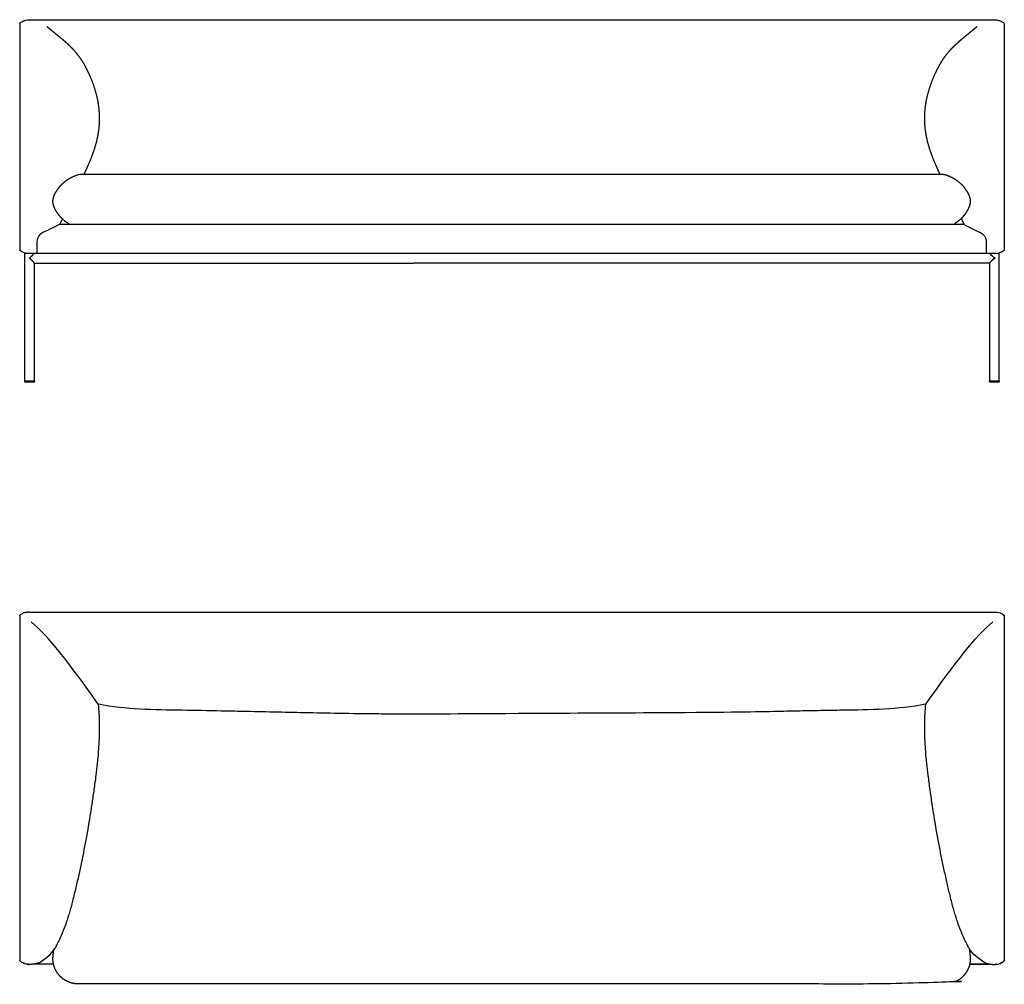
# Model space of a CAD drawing. Header units: millimetres. Extents: x -6649 to -2185, y -3361 to -1404.
# Tile 5 of 5: x -4183 to -2185, y -3361 to -1404. Entities that reach past the tile are written whole.
import ezdxf

# ---------------------------------------------------------------- set-up
doc = ezdxf.new("R2010")
doc.units = ezdxf.units.MM
doc.header["$MEASUREMENT"] = 0
doc.layers.add('Default', color=7, linetype='Continuous', true_color=0x000000)
doc.layers.add('Make2D$visible$lines', color=7, linetype='Continuous', true_color=0x000000)

msp = doc.modelspace()

# ---------------------------------------------------------------- linework, layer by layer
at = {"layer": 'Default'}
msp.add_lwpolyline([(-4153.3, -1897.5), (-4156.2, -1894.6)], dxfattribs=at)
for points, degree in [([(-4102.1, -1818.5), (-4123.2, -1831), (-4146.5, -1836.8), (-4149, -1855.5), (-4148.4, -1862.8), (-4148.4, -1877.5)], 3), ([(-4083, -1818.5), (-3185.2, -1818.5), (-2287.4, -1818.5)], 2), ([(-2268.3, -1818.5), (-2247.2, -1831), (-2223.9, -1836.8), (-2221.4, -1855.5), (-2222, -1862.8), (-2222, -1877.5)], 3), ([(-2215.6, -1897.5), (-2214.1, -1896), (-2212.7, -1894.6)], 2), ([(-4164.5, -2606), (-4171.8, -2606.4), (-4177, -2607.7)], 2), ([(-2204.3, -2606), (-2197.1, -2605.9), (-2191.9, -2607.7), (-2187.9, -2609.9), (-2185.4, -2613.6)], 3), ([(-4024.2, -2792.5), (-4082.9, -2709.5), (-4126.2, -2653.7), (-4159.9, -2625.7)], 3), ([(-2344.6, -2792.5), (-2285.9, -2709.5), (-2242.7, -2653.7), (-2208.9, -2625.7)], 3), ([(-4144, -3317.2), (-4130.1, -3309.3), (-4119.5, -3299.4), (-4112.1, -3288.1)], 3), ([(-2224.9, -3317.2), (-2238.7, -3309.3), (-2249.3, -3299.4), (-2256.8, -3288.1)], 3)]:
    msp.add_open_spline(points, degree=degree, dxfattribs=at)
at = {"layer": 'Make2D$visible$lines'}
for points, knots in [([(-4183.5, -1412.3), (-4183.4, -1411.1), (-4182.5, -1410.2), (-4181.7, -1409.4), (-4180.4, -1408.3), (-4178.5, -1407.4), (-4177, -1406.7)], [0, 0, 0, 0, 3.598729, 3.598729, 3.598729, 9.08522, 9.08522, 9.08522, 9.08522]), ([(-4177, -1406.7), (-4176.5, -1406.5), (-4175.5, -1406.1), (-4173.5, -1405.5), (-4169.9, -1404.5), (-4166.7, -1404), (-4164.5, -1403.9)], [0, 0, 0, 0, 1.584273, 3.168276, 6.323475, 12.81458, 12.81458, 12.81458, 12.81458]), ([(-2204.3, -1403.9), (-2203.8, -1403.9), (-2202.7, -1404), (-2200.5, -1404.3), (-2196.9, -1405), (-2193.8, -1405.9), (-2191.9, -1406.7)], [0, 0, 0, 0, 1.598411, 3.33431, 6.46723, 12.790704, 12.790704, 12.790704, 12.790704]), ([(-2191.9, -1406.7), (-2190.3, -1407.4), (-2188.5, -1408.3), (-2187.2, -1409.4), (-2186.3, -1410.2), (-2185.5, -1411.1), (-2185.4, -1412.3)], [0, 0, 0, 0, 5.486491, 5.486491, 5.486491, 9.08522, 9.08522, 9.08522, 9.08522]), ([(-4096.9, -1807.9), (-4098.4, -1811.1), (-4100, -1814.4), (-4101.8, -1817.9), (-4102, -1818.2), (-4102.1, -1818.5)], [504.051159, 504.051159, 504.051159, 504.051159, 517.332878, 517.332878, 518.42248, 518.42248, 518.42248, 518.42248]), ([(-2266.7, -1818.5), (-2266.9, -1818.2), (-2267, -1817.9), (-2269, -1814), (-2270.8, -1810.4), (-2272.5, -1806.8)], [40.47108, 40.47108, 40.47108, 40.47108, 41.560683, 41.560683, 56.317695, 56.317695, 56.317695, 56.317695]), ([(-4183.5, -1866.5), (-4183.5, -1866.9), (-4183.5, -1867.8), (-4183.5, -1869.1), (-4183.5, -1869.9), (-4183.5, -1870.1), (-4183.5, -1870.1)], [0, 0, 0, 0, 3.643312, 7.628731, 11.66958, 15.433165, 15.433165, 15.433165, 15.433165]), ([(-4177, -1875.7), (-4178.5, -1875), (-4180.4, -1874.1), (-4181.7, -1873), (-4182.3, -1872.1), (-4182.9, -1871.1), (-4183.5, -1870.1)], [0, 0, 0, 0, 5.486491, 5.486491, 5.486491, 6.486491, 6.486491, 6.486491, 6.486491]), ([(-4167.3, -1878.3), (-4167.7, -1878.3), (-4168.5, -1878.1), (-4170.2, -1877.8), (-4173.1, -1877.1), (-4175.4, -1876.3), (-4177, -1875.7)], [0, 0, 0, 0, 1.255517, 2.541432, 5.146737, 10.073497, 10.073497, 10.073497, 10.073497]), ([(-2191.9, -1875.7), (-2192.3, -1875.9), (-2193, -1876.2), (-2194.6, -1876.7), (-2197.4, -1877.6), (-2199.9, -1878.1), (-2201.6, -1878.3)], [0, 0, 0, 0, 1.151692, 2.467632, 4.92676, 10.073497, 10.073497, 10.073497, 10.073497]), ([(-2185.4, -1870.1), (-2186, -1871.1), (-2186.6, -1872.1), (-2187.2, -1873), (-2188.5, -1874.1), (-2190.3, -1875), (-2191.9, -1875.7)], [0, 0, 0, 0, 1, 1, 1, 6.486491, 6.486491, 6.486491, 6.486491]), ([(-2185.4, -1866.5), (-2185.4, -1866.9), (-2185.4, -1867.8), (-2185.4, -1869.1), (-2185.4, -1869.9), (-2185.4, -1870.1), (-2185.4, -1870.1)], [0, 0, 0, 0, 3.643312, 7.628731, 11.66958, 15.433165, 15.433165, 15.433165, 15.433165]), ([(-2205.6, -1887.5), (-2208, -1885.1), (-2210.6, -1882.5), (-2213.4, -1879.7), (-2214, -1879.1), (-2214.5, -1878.6)], [0, 0, 0, 0, 10.645729, 10.645729, 14.433729, 14.433729, 14.433729, 14.433729]), ([(-4182.8, -2611.8), (-4182.5, -2611.3), (-4182.1, -2610.9), (-4181.7, -2610.5), (-4180.4, -2609.4), (-4178.6, -2608.4), (-4177, -2607.7)], [1.990461, 1.990461, 1.990461, 1.990461, 3.659411, 3.659411, 3.659411, 9.211781, 9.211781, 9.211781, 9.211781]), ([(-4024.2, -2792.5), (-4023.6, -2798.8), (-4022.6, -2811.3), (-4021.7, -2836.5), (-4022.2, -2862.6), (-4024, -2890), (-4026.2, -2913.1), (-4029.1, -2938.5), (-4031.5, -2956.3), (-4032.8, -2965.7), (-4034.1, -2974.6), (-4036.6, -2992.3), (-4042.3, -3028.7), (-4053.1, -3090.7), (-4064.3, -3143.5), (-4072.6, -3177.6), (-4073.8, -3182.4), (-4076, -3191.2), (-4079.3, -3203.9), (-4082.4, -3215.1), (-4085.7, -3225.8), (-4089, -3235.8), (-4092.6, -3245.6), (-4095.7, -3253.4), (-4098.2, -3259.4), (-4099.5, -3262.4), (-4100.2, -3263.9), (-4102, -3268.1), (-4103.8, -3271.8), (-4107.3, -3278.9), (-4108.8, -3281.8), (-4110.7, -3285.6), (-4111.3, -3286.7), (-4111.9, -3287.7)], [0, 0, 0, 0, 18.997413, 37.626082, 75.752325, 97.081335, 120.232156, 145.252126, 173.875187, 173.875187, 173.875187, 200.793755, 227.675029, 284.25715, 389.512275, 389.512275, 389.512275, 404.43314, 416.819732, 428.820701, 439.414078, 450.191864, 460.573992, 470.580067, 475.301066, 480.283937, 480.283937, 480.283937, 496.083659, 496.083659, 513.948518, 513.948518, 522.704636, 522.704636, 522.704636, 522.704636]), ([(-2344.6, -2792.5), (-2344.9, -2792.5), (-2345.1, -2792.6), (-2373, -2798.2), (-2401.2, -2801), (-2457.8, -2804.3), (-2486.4, -2804.6), (-2514.8, -2805), (-2527.5, -2805.2), (-2554, -2805.7), (-2595.1, -2806.4), (-2665.3, -2807.9), (-2744.9, -2809.8), (-3260.3, -2812), (-3334, -2812.9), (-3384.4, -2812.9), (-3396.1, -2812.9), (-3419.3, -2812.8), (-3469.7, -2812.4), (-3531.8, -2811.6), (-3624, -2809.8), (-3703.5, -2807.9), (-3786.4, -2806.2), (-3827.5, -2805.4), (-3854, -2805), (-3882.5, -2804.6), (-3911.1, -2804.3), (-3967.6, -2801), (-3995.9, -2798.2), (-4023.8, -2792.6), (-4024, -2792.5), (-4024.2, -2792.5)], [176.634982, 176.634982, 176.634982, 176.634982, 177.271511, 177.271511, 262.077575, 262.077575, 347.557432, 347.557432, 347.557432, 385.53409, 427.173826, 470.789988, 596.175864, 665.975735, 817.206949, 817.206949, 817.206949, 852.109585, 887.009208, 968.437854, 1038.237598, 1163.623188, 1207.239368, 1286.855661, 1286.855661, 1286.855661, 1372.332945, 1372.332945, 1457.136471, 1457.136471, 1457.787911, 1457.787911, 1457.787911, 1457.787911]), ([(-2257, -3287.7), (-2257.5, -3286.7), (-2258.1, -3285.6), (-2260.1, -3281.8), (-2261.6, -3278.9), (-2265.1, -3271.8), (-2266.8, -3268.1), (-2268.7, -3263.9), (-2269.4, -3262.4), (-2270.6, -3259.4), (-2273.2, -3253.4), (-2276.3, -3245.6), (-2279.8, -3235.8), (-2283.1, -3225.8), (-2286.4, -3215.1), (-2289.6, -3203.9), (-2292.9, -3191.2), (-2295.1, -3182.4), (-2296.2, -3177.6), (-2298.2, -3169.4), (-2302.2, -3152.4), (-2309.8, -3118.2), (-2318.7, -3073.5), (-2328.1, -3019.9), (-2333.5, -2983.5), (-2336, -2965.7), (-2337.3, -2956.3), (-2339.7, -2938.5), (-2342.7, -2913.1), (-2344.8, -2890), (-2346.6, -2862.6), (-2347.2, -2836.5), (-2346.3, -2811.3), (-2345.3, -2798.8), (-2344.6, -2792.5)], [23.646041, 23.646041, 23.646041, 23.646041, 32.40216, 32.40216, 50.267019, 50.267019, 66.066741, 66.066741, 66.066741, 71.049611, 75.77061, 85.776685, 96.158814, 106.9366, 117.529976, 129.530945, 141.917598, 156.838403, 156.838403, 156.838403, 182.047459, 209.043071, 262.093528, 318.675649, 372.475491, 372.475491, 372.475491, 401.098551, 426.118522, 449.269343, 470.598353, 508.724596, 527.353265, 546.350314, 546.350314, 546.350314, 546.350314]), ([(-4183.5, -3272.1), (-4183.5, -3277.3), (-4183.5, -3287.9), (-4183.5, -3301.3), (-4183.5, -3309.9), (-4183.5, -3311.9), (-4183.5, -3311.9)], [0, 0, 0, 0, 17.710177, 36.520974, 55.089601, 72.252694, 72.252694, 72.252694, 72.252694]), ([(-2185.4, -3272.1), (-2185.4, -3277.3), (-2185.4, -3287.9), (-2185.4, -3301.3), (-2185.4, -3309.9), (-2185.4, -3311.9), (-2185.4, -3311.9)], [0, 0, 0, 0, 17.710177, 36.520974, 55.089601, 72.252694, 72.252694, 72.252694, 72.252694]), ([(-2185.4, -3272.1), (-2185.4, -3277.3), (-2185.4, -3287.9), (-2185.4, -3301.3), (-2185.4, -3309.9), (-2185.4, -3311.9), (-2185.4, -3311.9)], [0, 0, 0, 0, 17.710177, 36.520974, 55.089601, 72.252694, 72.252694, 72.252694, 72.252694]), ([(-4177, -3317.7), (-4177.5, -3317.5), (-4178.4, -3317.1), (-4179.7, -3316.4), (-4180.7, -3315.7), (-4181.7, -3315), (-4182.4, -3314.2), (-4183, -3313.5), (-4183.3, -3312.7), (-4183.5, -3312.2), (-4183.5, -3311.9)], [0, 0, 0, 0, 1.659677, 3.111028, 4.300429, 5.504094, 6.564409, 7.46977, 8.33363, 9.139639, 9.139639, 9.139639, 9.139639]), ([(-2191.9, -3317.7), (-2191.4, -3317.5), (-2190.4, -3317.1), (-2189.2, -3316.4), (-2188.1, -3315.7), (-2187.2, -3315), (-2186.5, -3314.2), (-2185.9, -3313.5), (-2185.5, -3312.7), (-2185.4, -3312.2), (-2185.4, -3311.9)], [0, 0, 0, 0, 1.659677, 3.111028, 4.300429, 5.504094, 6.564409, 7.46977, 8.33363, 9.139639, 9.139639, 9.139639, 9.139639]), ([(-2185.4, -3311.9), (-2185.4, -3312.1), (-2185.5, -3312.7), (-2185.9, -3313.5), (-2186.5, -3314.2), (-2187.2, -3315), (-2188.1, -3315.7), (-2189.2, -3316.4), (-2190.4, -3317.1), (-2191.4, -3317.5), (-2191.9, -3317.7)], [0, 0, 0, 0, 0.808085, 1.672502, 2.578448, 3.639448, 4.843889, 6.034058, 7.486346, 9.147095, 9.147095, 9.147095, 9.147095]), ([(-4158.3, -3320.4), (-4159.2, -3320.5), (-4160.8, -3320.6), (-4164, -3320.7), (-4168, -3320.4), (-4172.6, -3319.4), (-4175.5, -3318.4), (-4177, -3317.7)], [1, 1, 1, 1, 3.55311, 5.901248, 10.652134, 15.368188, 20.019298, 20.019298, 20.019298, 20.019298]), ([(-2210.5, -3320.4), (-2209.7, -3320.5), (-2208, -3320.6), (-2204.8, -3320.7), (-2200.9, -3320.4), (-2196.3, -3319.4), (-2193.3, -3318.4), (-2191.9, -3317.7)], [1, 1, 1, 1, 3.55311, 5.901248, 10.652134, 15.368188, 20.019298, 20.019298, 20.019298, 20.019298])]:
    msp.add_open_spline(points, degree=3, knots=knots, dxfattribs=at)
for points, degree in [([(-4183.5, -1412.3), (-4183.5, -1412.3), (-4183.5, -1412.3), (-4183.5, -1412.3)], 3), ([(-4183.5, -1412.3), (-4183.5, -1442), (-4183.5, -1471.7)], 2), ([(-4183.5, -1412.3), (-4183.5, -1412.3), (-4183.5, -1412.3)], 2), ([(-4164.5, -1403.8), (-3184.4, -1403.8), (-2204.3, -1403.8)], 2), ([(-4164.5, -1404.3), (-4164.5, -1404.1), (-4164.5, -1403.8)], 2), ([(-4164.5, -1405.5), (-4164.5, -1404.9), (-4164.5, -1404.3)], 2), ([(-2204.3, -1404.3), (-2204.3, -1404.9), (-2204.3, -1405.5)], 2), ([(-2185.4, -1412.3), (-2185.4, -1412.3), (-2185.4, -1412.3), (-2185.4, -1412.3)], 3), ([(-2185.4, -1412.3), (-2185.4, -1442), (-2185.4, -1471.7)], 2), ([(-2185.4, -1412.3), (-2185.4, -1412.3), (-2185.4, -1412.3)], 2), ([(-4183.5, -1471.7), (-4183.5, -1491.9), (-4183.5, -1512)], 2), ([(-2185.4, -1471.7), (-2185.4, -1491.9), (-2185.4, -1512)], 2), ([(-4183.5, -1512), (-4183.5, -1689.3), (-4183.5, -1866.5)], 2), ([(-2185.4, -1512), (-2185.4, -1689.3), (-2185.4, -1866.5)], 2), ([(-4041.6, -1717.3), (-3175.2, -1717.3), (-2308.9, -1717.3)], 2), ([(-4102.1, -1818.5), (-4092.6, -1818.5), (-4083, -1818.5)], 2), ([(-2287.4, -1818.5), (-2277.1, -1818.5), (-2266.7, -1818.5)], 2), ([(-4181.7, -1873), (-4182.8, -1872.1), (-4183.4, -1871.1), (-4183.5, -1870.1)], 3), ([(-4173.3, -2136.9), (-4173.3, -2007.2), (-4173.3, -1877.5)], 2), ([(-4173.3, -1877.5), (-4172.4, -1877.5), (-4171.5, -1877.5)], 2), ([(-4171.5, -1877.5), (-3193.5, -1877.5), (-2215.6, -1877.5)], 2), ([(-4153.3, -1877.5), (-3175.3, -1877.5), (-2197.4, -1877.5)], 2), ([(-2197.4, -1877.5), (-2196.5, -1877.5), (-2195.6, -1877.5)], 2), ([(-2195.6, -2136.9), (-2195.6, -2007.2), (-2195.6, -1877.5)], 2), ([(-2185.4, -1870.2), (-2185.5, -1871.2), (-2186.1, -1872.1), (-2187.2, -1873)], 3), ([(-2185.4, -1870.1), (-2185.4, -1870.2), (-2185.4, -1870.2)], 2), ([(-4163.3, -1887.5), (-4163.6, -1887.2), (-4163.9, -1886.8)], 2), ([(-4163.9, -1888.2), (-4163.9, -1887.5), (-4163.9, -1886.8)], 2), ([(-4163.9, -1888.2), (-4163.6, -1887.8), (-4163.3, -1887.5)], 2), ([(-4153.3, -1897.5), (-3768.8, -1897.5), (-3384.4, -1897.5)], 2), ([(-4153.3, -2136.9), (-4153.3, -2017.2), (-4153.3, -1897.5)], 2), ([(-2215.6, -1897.5), (-2800, -1897.5), (-3384.4, -1897.5)], 2), ([(-2215.6, -1897.5), (-2215.6, -2017.2), (-2215.6, -2136.9)], 2), ([(-2204.9, -1886.8), (-2205.3, -1887.2), (-2205.6, -1887.5)], 2), ([(-2205.6, -1887.5), (-2205.3, -1887.8), (-2204.9, -1888.2)], 2), ([(-2204.9, -1886.8), (-2204.9, -1887.5), (-2204.9, -1888.2)], 2), ([(-4173.3, -2137), (-4173.3, -2137), (-4173.3, -2137), (-4173.3, -2136.9)], 3), ([(-4173.3, -2137.5), (-4173.3, -2137.2), (-4173.3, -2137)], 2), ([(-4173.3, -2138), (-4173.3, -2137.7), (-4173.3, -2137.5)], 2), ([(-4153.3, -2137.5), (-4163.3, -2137.5), (-4173.3, -2137.5)], 2), ([(-4153.3, -2137), (-4153.3, -2137.2), (-4153.3, -2137.5)], 2), ([(-4153.3, -2137), (-4153.3, -2137.5), (-4153.3, -2138)], 2), ([(-4153.3, -2137.5), (-4153.3, -2137.2), (-4153.3, -2137)], 2), ([(-4153.3, -2137.5), (-4153.3, -2137.7), (-4153.3, -2138)], 2), ([(-2215.6, -2136.9), (-2215.6, -2137.2), (-2215.6, -2137.5)], 2), ([(-2215.6, -2138), (-2215.6, -2137.5), (-2215.6, -2137)], 2), ([(-2215.6, -2137.5), (-2215.6, -2137.7), (-2215.6, -2138)], 2), ([(-2195.6, -2137.5), (-2205.6, -2137.5), (-2215.6, -2137.5)], 2), ([(-2195.6, -2136.9), (-2195.6, -2137), (-2195.6, -2137), (-2195.6, -2137)], 3), ([(-2195.6, -2137.5), (-2195.6, -2137.2), (-2195.6, -2137)], 2), ([(-2195.6, -2137.5), (-2195.6, -2137.7), (-2195.6, -2138)], 2), ([(-4172.2, -2139), (-4172.3, -2139), (-4172.3, -2139), (-4172.3, -2139)], 3), ([(-4172.2, -2139), (-4172.2, -2139), (-4172.2, -2139)], 2), ([(-4172.2, -2139), (-4172.2, -2139), (-4172.2, -2139)], 2), ([(-4172.2, -2139), (-4172.2, -2139), (-4172.2, -2139)], 2), ([(-4172.2, -2139), (-4172.2, -2139), (-4172.2, -2139)], 2), ([(-4172.1, -2139), (-4172.1, -2139), (-4172.2, -2139)], 2), ([(-4172.2, -2139), (-4172.2, -2139), (-4172.2, -2139)], 2), ([(-4172.2, -2139), (-4172.2, -2139), (-4172.2, -2139)], 2), ([(-4172.2, -2139), (-4172.2, -2139), (-4172.2, -2139)], 2), ([(-4172.2, -2139), (-4172.2, -2139), (-4172.2, -2139)], 2), ([(-4172.1, -2139), (-4172.1, -2139), (-4172.1, -2139)], 2), ([(-4172, -2139), (-4172.1, -2139), (-4172.1, -2139)], 2), ([(-4172.1, -2139), (-4172.1, -2139), (-4172.1, -2139)], 2), ([(-4172.1, -2139), (-4172.1, -2139), (-4172.1, -2139)], 2), ([(-4172, -2139), (-4172, -2139), (-4172, -2139)], 2), ([(-4171.9, -2139), (-4172, -2139), (-4172, -2139)], 2), ([(-4172, -2139), (-4172, -2139), (-4172, -2139)], 2), ([(-4172, -2139), (-4172, -2139), (-4172, -2139)], 2), ([(-4171.9, -2139), (-4171.9, -2139), (-4171.9, -2139)], 2), ([(-4171.8, -2139), (-4171.8, -2139), (-4171.9, -2139)], 2), ([(-4171.9, -2139), (-4171.9, -2139), (-4171.9, -2139)], 2), ([(-4171.9, -2139), (-4171.9, -2139), (-4171.9, -2139)], 2), ([(-4171.7, -2139), (-4171.8, -2139), (-4171.8, -2139)], 2), ([(-4171.8, -2139), (-4171.8, -2139), (-4171.8, -2139)], 2), ([(-4171.7, -2139), (-4171.7, -2139), (-4171.7, -2139)], 2), ([(-4171.7, -2139), (-4171.7, -2139), (-4171.7, -2139)], 2), ([(-4171.6, -2139), (-4171.6, -2139), (-4171.7, -2139)], 2), ([(-4171.6, -2139), (-4171.6, -2139), (-4171.6, -2139)], 2), ([(-4171.5, -2139), (-4171.5, -2139), (-4171.6, -2139)], 2), ([(-4171.6, -2139), (-4171.6, -2139), (-4171.6, -2139)], 2), ([(-4171.4, -2139), (-4171.4, -2139), (-4171.5, -2139)], 2), ([(-4171.5, -2139), (-4171.5, -2139), (-4171.5, -2139)], 2), ([(-4171.3, -2139), (-4171.3, -2139), (-4171.4, -2139)], 2), ([(-4171.4, -2139), (-4171.4, -2139), (-4171.4, -2139)], 2), ([(-4171.2, -2139), (-4171.2, -2139), (-4171.3, -2139)], 2), ([(-4171.3, -2139), (-4171.3, -2139), (-4171.3, -2139)], 2), ([(-4171.1, -2139), (-4171.1, -2139), (-4171.2, -2139)], 2), ([(-4171.2, -2139), (-4171.2, -2139), (-4171.2, -2139)], 2), ([(-4171, -2139), (-4171, -2139), (-4171.1, -2139)], 2), ([(-4171.1, -2139), (-4171.1, -2139), (-4171.1, -2139)], 2), ([(-4170.9, -2139), (-4170.9, -2139), (-4171, -2139)], 2), ([(-4171, -2139), (-4171, -2139), (-4171, -2139)], 2), ([(-4170.7, -2139), (-4170.8, -2139), (-4170.9, -2139)], 2), ([(-4170.9, -2139), (-4170.9, -2139), (-4170.9, -2139)], 2), ([(-4170.6, -2139), (-4170.7, -2139), (-4170.7, -2139)], 2), ([(-4170.7, -2139), (-4170.7, -2139), (-4170.7, -2139)], 2), ([(-4170.5, -2139), (-4170.5, -2139), (-4170.6, -2139)], 2), ([(-4170.6, -2139), (-4170.6, -2139), (-4170.6, -2139)], 2), ([(-4170.4, -2139), (-4170.4, -2139), (-4170.5, -2139)], 2), ([(-4170.5, -2139), (-4170.5, -2139), (-4170.5, -2139)], 2), ([(-4170.3, -2139), (-4170.4, -2139), (-4170.4, -2139)], 2), ([(-4170.2, -2139), (-4170.3, -2139), (-4170.3, -2139)], 2), ([(-4170.1, -2139), (-4170.1, -2139), (-4170.2, -2139)], 2), ([(-4170.2, -2139), (-4170.2, -2139), (-4170.2, -2139)], 2), ([(-4169.9, -2139), (-4170, -2139), (-4170.1, -2139)], 2), ([(-4170.1, -2139), (-4170.1, -2139), (-4170.1, -2139)], 2), ([(-4169.6, -2139), (-4169.8, -2139), (-4169.9, -2139)], 2), ([(-4169.9, -2139), (-4169.9, -2139), (-4169.9, -2139)], 2), ([(-4154.3, -2139), (-4161.9, -2139), (-4169.6, -2139)], 2), ([(-2199.1, -2139), (-2206.9, -2139), (-2214.6, -2139)], 2), ([(-2199.1, -2139), (-2199, -2139), (-2198.9, -2139)], 2), ([(-2198.1, -2139), (-2198.5, -2139), (-2198.9, -2139)], 2), ([(-2198.1, -2139), (-2198.1, -2139), (-2198.1, -2139)], 2), ([(-2198, -2139), (-2198.1, -2139), (-2198.1, -2139)], 2), ([(-2198, -2139), (-2198, -2139), (-2198, -2139)], 2), ([(-2197.9, -2139), (-2197.9, -2139), (-2198, -2139)], 2), ([(-2197.9, -2139), (-2197.9, -2139), (-2197.9, -2139)], 2), ([(-2197.8, -2139), (-2197.8, -2139), (-2197.9, -2139)], 2), ([(-2197.8, -2139), (-2197.8, -2139), (-2197.8, -2139)], 2), ([(-2197.7, -2139), (-2197.7, -2139), (-2197.8, -2139)], 2), ([(-2197.7, -2139), (-2197.7, -2139), (-2197.7, -2139)], 2), ([(-2197.6, -2139), (-2197.6, -2139), (-2197.7, -2139)], 2), ([(-2197.6, -2139), (-2197.6, -2139), (-2197.6, -2139)], 2), ([(-2197.5, -2139), (-2197.5, -2139), (-2197.6, -2139)], 2), ([(-2197.5, -2139), (-2197.5, -2139), (-2197.5, -2139)], 2), ([(-2197.4, -2139), (-2197.4, -2139), (-2197.5, -2139)], 2), ([(-2197.4, -2139), (-2197.4, -2139), (-2197.4, -2139)], 2), ([(-2197.3, -2139), (-2197.3, -2139), (-2197.4, -2139)], 2), ([(-2197.3, -2139), (-2197.3, -2139), (-2197.3, -2139)], 2), ([(-2197.2, -2139), (-2197.2, -2139), (-2197.3, -2139)], 2), ([(-2197.2, -2139), (-2197.2, -2139), (-2197.2, -2139)], 2), ([(-2197.1, -2139), (-2197.2, -2139), (-2197.2, -2139)], 2), ([(-2197.1, -2139), (-2197.1, -2139), (-2197, -2139)], 2), ([(-2197.1, -2139), (-2197.1, -2139), (-2197.1, -2139)], 2), ([(-2197.1, -2139), (-2197.1, -2139), (-2197.1, -2139)], 2), ([(-2197, -2139), (-2197, -2139), (-2197, -2139)], 2), ([(-2197, -2139), (-2197, -2139), (-2197, -2139)], 2), ([(-2196.9, -2139), (-2197, -2139), (-2197, -2139)], 2), ([(-2196.9, -2139), (-2196.9, -2139), (-2196.9, -2139)], 2), ([(-2196.9, -2139), (-2196.9, -2139), (-2196.9, -2139)], 2), ([(-2196.9, -2139), (-2196.9, -2139), (-2196.9, -2139)], 2), ([(-2196.8, -2139), (-2196.8, -2139), (-2196.9, -2139)], 2), ([(-2196.8, -2139), (-2196.8, -2139), (-2196.8, -2139)], 2), ([(-2196.8, -2139), (-2196.8, -2139), (-2196.8, -2139)], 2), ([(-2196.8, -2139), (-2196.8, -2139), (-2196.8, -2139)], 2), ([(-2196.7, -2139), (-2196.7, -2139), (-2196.8, -2139)], 2), ([(-2196.7, -2139), (-2196.7, -2139), (-2196.7, -2139)], 2), ([(-2196.7, -2139), (-2196.7, -2139), (-2196.7, -2139)], 2), ([(-2196.7, -2139), (-2196.7, -2139), (-2196.7, -2139)], 2), ([(-2196.7, -2139), (-2196.7, -2139), (-2196.7, -2139)], 2), ([(-2196.7, -2139), (-2196.7, -2139), (-2196.7, -2139)], 2), ([(-2196.6, -2139), (-2196.6, -2139), (-2196.7, -2139)], 2), ([(-2196.6, -2139), (-2196.6, -2139), (-2196.6, -2139)], 2), ([(-2196.6, -2139), (-2196.6, -2139), (-2196.6, -2139)], 2), ([(-2196.6, -2139), (-2196.6, -2139), (-2196.6, -2139)], 2), ([(-2196.6, -2139), (-2196.6, -2139), (-2196.6, -2139)], 2), ([(-2196.6, -2139), (-2196.6, -2139), (-2196.6, -2139)], 2), ([(-2196.6, -2139), (-2196.6, -2139), (-2196.6, -2139)], 2), ([(-2196.6, -2139), (-2196.6, -2139), (-2196.6, -2139)], 2), ([(-4183.5, -2613.6), (-4183.4, -2612.7), (-4182.8, -2611.8)], 2), ([(-4183.5, -2613.6), (-4183.5, -2613.6), (-4183.5, -2613.6), (-4183.5, -2613.6)], 3), ([(-4183.5, -2613.6), (-4183.5, -2615.9), (-4183.5, -2618.2)], 2), ([(-4164.5, -2606), (-3184.4, -2606), (-2204.3, -2606)], 2), ([(-2185.4, -2613.6), (-2185.4, -2613.6), (-2185.4, -2613.6)], 2), ([(-2185.4, -2613.6), (-2185.4, -2615.9), (-2185.4, -2618.2)], 2), ([(-4183.5, -2618.2), (-4183.5, -2945.1), (-4183.5, -3272.1)], 2), ([(-2185.4, -2618.2), (-2185.4, -2945.1), (-2185.4, -3272.1)], 2), ([(-4111.9, -3287.7), (-4111.9, -3287.9), (-4112, -3288), (-4112.1, -3288.1)], 3), ([(-2257, -3287.7), (-2256.9, -3287.9), (-2256.9, -3288), (-2256.8, -3288.1)], 3), ([(-4176.6, -3317.9), (-4176.6, -3317.9), (-4176.6, -3317.9), (-4176.6, -3317.9), (-4176.6, -3317.9), (-4176.6, -3317.9)], 5), ([(-4176.3, -3318), (-4176.3, -3318), (-4176.3, -3318), (-4176.3, -3318), (-4176.3, -3318), (-4176.3, -3318)], 5), ([(-4176.2, -3318.1), (-4176.1, -3318.1), (-4176.1, -3318.1), (-4176, -3318.1), (-4176, -3318.1), (-4175.9, -3318.2)], 5), ([(-4172.3, -3319.4), (-4172.4, -3319.3), (-4172.5, -3319.3), (-4172.6, -3319.3), (-4172.7, -3319.3), (-4172.7, -3319.2)], 5), ([(-4114.8, -3319.9), (-4134.4, -3319.9), (-4154, -3319.9)], 2), ([(-2214.9, -3319.9), (-2235.2, -3319.9), (-2255.6, -3319.9)], 2), ([(-2254, -3319.9), (-2234.4, -3319.9), (-2214.9, -3319.9)], 2), ([(-2196.5, -3319.4), (-2196.4, -3319.3), (-2196.4, -3319.3), (-2196.3, -3319.3), (-2196.2, -3319.3), (-2196.1, -3319.2)], 5), ([(-2192.7, -3318.1), (-2192.7, -3318.1), (-2192.8, -3318.1), (-2192.8, -3318.1), (-2192.9, -3318.1), (-2192.9, -3318.2)], 5), ([(-2191.9, -3317.7), (-2192.2, -3317.8), (-2192.4, -3318), (-2192.7, -3318.1)], 3), ([(-2192.6, -3318), (-2192.6, -3318), (-2192.6, -3318), (-2192.6, -3318), (-2192.6, -3318), (-2192.6, -3318)], 5), ([(-2192.2, -3317.9), (-2192.2, -3317.9), (-2192.2, -3317.9), (-2192.2, -3317.9), (-2192.2, -3317.9), (-2192.2, -3317.9)], 5)]:
    msp.add_open_spline(points, degree=degree, dxfattribs=at)
for points, weights in [([(-4163.2, -1403.8), (-4161.2, -1403.7), (-4159.2, -1403.8)], [1, 0.999017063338, 1]), ([(-2209.7, -1403.8), (-2207.7, -1403.7), (-2205.7, -1403.8)], [1, 0.999017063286, 1]), ([(-4163.3, -1887.5), (-4158.8, -1883), (-4154.3, -1878.6)], [1, 0.999999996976, 1]), ([(-4156.2, -1894.6), (-4159.7, -1891), (-4163.3, -1887.5)], [1, 0.999999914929, 1]), ([(-2205.6, -1887.5), (-2209.1, -1891), (-2212.7, -1894.6)], [1, 0.999999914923, 1]), ([(-4153.3, -2137), (-4153.3, -2136.9), (-4153.3, -2136.9)], [1, 0.998605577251, 1]), ([(-4153.3, -2136.9), (-4153.3, -2137), (-4153.3, -2137)], [1, 0.99927739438, 1]), ([(-2215.6, -2137), (-2215.6, -2136.9), (-2215.6, -2136.9)], [1, 0.998605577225, 1]), ([(-2215.6, -2137), (-2215.6, -2137), (-2215.6, -2136.9)], [1, 0.99927739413, 1]), ([(-4153.3, -2138), (-4153.3, -2138.2), (-4153.4, -2138.5)], [1, 0.971525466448, 1]), ([(-2215.6, -2138), (-2215.6, -2138.2), (-2215.5, -2138.5)], [1, 0.971525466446, 1]), ([(-4173.1, -3319.1), (-4174.5, -3318.7), (-4175.8, -3318.2)], [1, 0.999082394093, 1]), ([(-2195.8, -3319.1), (-2194.4, -3318.7), (-2193, -3318.2)], [1, 0.999082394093, 1])]:
    msp.add_rational_spline(points, weights, degree=2, dxfattribs=at)
for points, weights, degree, knots in [([(-4128.1, -1417.6), (-4128, -1417.7), (-4127.9, -1417.8), (-4127.8, -1417.8), (-4127.6, -1418), (-4127.3, -1418.2), (-4127, -1418.5), (-4126.9, -1418.6), (-4126.6, -1418.9), (-4126.3, -1419.1), (-4126.1, -1419.3), (-4125.9, -1419.5), (-4125.6, -1419.7), (-4125.4, -1419.9), (-4125.1, -1420.1), (-4124.9, -1420.3), (-4124.3, -1420.8), (-4123.8, -1421.2), (-4123.2, -1421.7), (-4122, -1422.7), (-4120.8, -1423.7), (-4119.5, -1424.7), (-4118.9, -1425.3), (-4118.2, -1425.9), (-4117.4, -1426.5), (-4116.8, -1427.1), (-4116, -1427.7), (-4115.2, -1428.3), (-4113.6, -1429.7), (-4111.9, -1431), (-4110.3, -1432.4), (-4108.4, -1433.9), (-4106.5, -1435.5), (-4104.7, -1437), (-4102.7, -1438.6), (-4100.8, -1440.2), (-4096.9, -1443.4), (-4094.9, -1445.1), (-4093.1, -1446.7), (-4092.5, -1447.2), (-4092, -1447.6), (-4091.4, -1448.1)], [1, 0.999998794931, 0.999998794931, 1, 1, 1, 1, 1, 1, 1, 1, 1, 1, 1, 1, 1, 1, 1, 1, 0.999999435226, 0.999999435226, 1, 1, 1, 1, 1, 1, 1, 0.999999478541, 0.999999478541, 1, 0.999999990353, 0.999999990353, 1, 1, 1, 1, 1, 1, 0.999995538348, 0.999995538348, 1], 3, [0, 0, 0, 0, 0.38133, 0.38133, 0.38133, 3.316211, 3.316211, 3.316211, 6.102978, 6.102978, 6.102978, 8.785026, 8.785026, 8.785026, 11.592134, 11.592134, 11.592134, 17.368033, 17.368033, 17.368033, 22.140796, 22.140796, 22.140796, 28.133093, 28.133093, 28.133093, 34.071425, 34.071425, 34.071425, 40.48077, 40.48077, 40.48077, 47.736848, 47.736848, 47.736848, 58.893663, 58.893663, 69.092288, 69.092288, 69.092288, 71.226303, 71.226303, 71.226303, 71.226303]), ([(-2277.4, -1448.1), (-2276.9, -1447.6), (-2276.3, -1447.2), (-2275.8, -1446.7), (-2274, -1445.1), (-2272, -1443.4), (-2268.1, -1440.2), (-2266.1, -1438.6), (-2264.2, -1437), (-2262.3, -1435.5), (-2260.5, -1433.9), (-2258.6, -1432.4), (-2256.9, -1431), (-2255.3, -1429.7), (-2253.6, -1428.3), (-2252.8, -1427.7), (-2252.1, -1427.1), (-2251.4, -1426.5), (-2250.7, -1425.9), (-2250, -1425.3), (-2249.3, -1424.7), (-2248.1, -1423.7), (-2246.9, -1422.7), (-2245.6, -1421.7), (-2245.1, -1421.2), (-2244.5, -1420.8), (-2244, -1420.3), (-2243.7, -1420.1), (-2243.5, -1419.9), (-2243.2, -1419.7), (-2243, -1419.5), (-2242.8, -1419.3), (-2242.5, -1419.1), (-2242.3, -1418.9), (-2241.9, -1418.6), (-2241.8, -1418.5), (-2241.5, -1418.2), (-2241.2, -1418), (-2241, -1417.8), (-2240.9, -1417.8), (-2240.9, -1417.7), (-2240.8, -1417.6), (-2240.7, -1417.6), (-2240.7, -1417.6)], [1, 0.999995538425, 0.999995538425, 1, 1, 1, 1, 1, 1, 0.999999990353, 0.999999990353, 1, 0.999999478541, 0.999999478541, 1, 1, 1, 1, 1, 1, 1, 0.999999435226, 0.999999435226, 1, 1, 1, 1, 1, 1, 1, 1, 1, 1, 1, 1, 1, 1, 1, 1, 1, 1, 1, 1, 1], 3, [0, 0, 0, 0, 2.134015, 2.134015, 2.134015, 12.33264, 12.33264, 23.489455, 23.489455, 23.489455, 30.745534, 30.745534, 30.745534, 37.154878, 37.154878, 37.154878, 43.093211, 43.093211, 43.093211, 49.085507, 49.085507, 49.085507, 53.85827, 53.85827, 53.85827, 59.634169, 59.634169, 59.634169, 62.441277, 62.441277, 62.441277, 65.123326, 65.123326, 65.123326, 67.910092, 67.910092, 67.910092, 70.844973, 70.844973, 70.844973, 71.926793, 71.926793, 72.344523, 72.344523, 72.344523, 72.344523]), ([(-2204.3, -1403.8), (-2204.3, -1403.8), (-2204.3, -1403.8), (-2204.3, -1403.9), (-2204.3, -1404), (-2204.3, -1404.2), (-2204.3, -1404.3)], [0.982052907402, 0.987223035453, 0.993205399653, 1, 1, 1, 1], 3, [30952.668258, 30952.668258, 30952.668258, 30952.668258, 30954.259319, 30954.259319, 30954.259319, 30959.247144, 30959.247144, 30959.247144, 30959.247144]), ([(-4091.4, -1448.1), (-4090, -1449.3), (-4088.6, -1450.6), (-4087.2, -1451.9), (-4084.9, -1454), (-4080.7, -1458), (-4072.9, -1466.1), (-4066.1, -1474.3), (-4059.9, -1482.8), (-4055.6, -1489.6), (-4051.4, -1496.9), (-4048.7, -1502.1), (-4047.4, -1504.8), (-4044.3, -1511), (-4038.8, -1522.8), (-4032.1, -1540.9), (-4027.1, -1558.4), (-4023.8, -1575.9), (-4022, -1593.3), (-4021.8, -1610.8), (-4023.3, -1628.5), (-4025.3, -1640.1), (-4026.6, -1645.9), (-4030.3, -1662.2), (-4035.9, -1678), (-4044.1, -1697.5), (-4046.3, -1702.5), (-4050, -1710.7), (-4051.6, -1714.1), (-4053.1, -1717.3)], [1, 0.999959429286, 0.999959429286, 1, 1, 1, 1, 1, 1, 1, 1, 1, 1, 1, 1, 1, 1, 1, 1, 1, 1, 1, 1, 1, 1, 1, 1, 1, 1, 1], 3, [0, 0, 0, 0, 5.642234, 5.642234, 5.642234, 15.039798, 23.322527, 39.220386, 46.892725, 54.942696, 63.340386, 72.305181, 72.305181, 72.305181, 93.117804, 111.260049, 130.169243, 147.679565, 164.832066, 182.494487, 200.170793, 217.951629, 217.951629, 217.951629, 270.175828, 270.175828, 288.993634, 288.993634, 302.708479, 302.708479, 302.708479, 302.708479]), ([(-2315.7, -1717.3), (-2317.3, -1714.1), (-2318.8, -1710.7), (-2322.6, -1702.5), (-2324.8, -1697.5), (-2332.9, -1678), (-2338.6, -1662.2), (-2342.2, -1645.9), (-2343.5, -1640.1), (-2345.6, -1628.5), (-2347.1, -1610.8), (-2346.9, -1593.3), (-2345.1, -1575.9), (-2341.7, -1558.4), (-2336.7, -1540.9), (-2330, -1522.8), (-2324.6, -1511), (-2321.5, -1504.8), (-2320.1, -1502.1), (-2317.5, -1496.9), (-2313.2, -1489.6), (-2308.9, -1482.8), (-2302.8, -1474.3), (-2296, -1466.1), (-2288.2, -1458), (-2283.9, -1454), (-2281.6, -1451.9), (-2280.2, -1450.6), (-2278.8, -1449.3), (-2277.4, -1448.1)], [1, 1, 1, 1, 1, 1, 1, 1, 1, 1, 1, 1, 1, 1, 1, 1, 1, 1, 1, 1, 1, 1, 1, 1, 1, 1, 1, 0.999959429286, 0.999959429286, 1], 3, [198.54976, 198.54976, 198.54976, 198.54976, 212.264605, 212.264605, 231.082411, 231.082411, 283.30661, 283.30661, 283.30661, 301.087446, 318.763752, 336.426173, 353.578674, 371.088996, 389.99819, 408.140435, 428.953058, 428.953058, 428.953058, 437.917853, 446.315543, 454.365514, 462.037853, 477.935711, 486.218441, 495.616004, 495.616004, 495.616004, 501.258239, 501.258239, 501.258239, 501.258239]), ([(-4083, -1818.5), (-4088.3, -1815.3), (-4093.1, -1811.6), (-4097.5, -1807.3), (-4100.8, -1804), (-4103.9, -1800.4), (-4109.5, -1792.2), (-4112.2, -1787.3), (-4114.1, -1782.3), (-4116.7, -1775), (-4116.7, -1769.6), (-4114.1, -1762.3), (-4112.2, -1757.3), (-4109.5, -1752.4), (-4103.9, -1744.2), (-4100.8, -1740.6), (-4097.5, -1737.3), (-4089, -1728.9), (-4077.2, -1721.3), (-4061.6, -1717.3)], [1, 0.995173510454, 0.995173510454, 1, 1, 1, 1, 1, 1, 1, 1, 1, 1, 1, 1, 1, 1, 1, 1, 1], 3, [0, 0, 0, 0, 18.352295, 18.352295, 18.352295, 33.005717, 33.005717, 49.308109, 49.308109, 49.308109, 70.367974, 70.367974, 70.367974, 86.670366, 86.670366, 101.323788, 101.323788, 101.323788, 145.618214, 145.618214, 145.618214, 145.618214]), ([(-4061.6, -1717.3), (-4061.7, -1717.3), (-4056.5, -1717.3), (-4050.6, -1717.3), (-4041.6, -1717.3)], [0.980833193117, 0.923332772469, 1, 0.912380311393, 1], 2, [-2097.202377, -2097.202377, -2097.202377, -2060.300589, -2060.300589, -2018.127117, -2018.127117, -2018.127117]), ([(-2308.9, -1717.3), (-2293.3, -1721.3), (-2281.5, -1728.9), (-2272.9, -1737.3), (-2269.6, -1740.6), (-2266.6, -1744.2), (-2260.9, -1752.4), (-2258.2, -1757.3), (-2256.4, -1762.3), (-2253.7, -1769.6), (-2253.7, -1775), (-2256.4, -1782.3), (-2258.2, -1787.3), (-2260.9, -1792.2), (-2266.6, -1800.4), (-2269.6, -1804), (-2272.9, -1807.3), (-2277.3, -1811.6), (-2282.2, -1815.3), (-2287.4, -1818.5)], [0.978866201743, 0.978866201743, 0.978866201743, 0.978866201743, 0.978866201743, 0.978866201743, 0.978866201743, 0.978866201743, 0.978866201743, 0.978866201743, 0.978866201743, 0.978866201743, 0.978866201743, 0.978866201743, 0.978866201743, 0.978866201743, 0.978866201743, 0.974141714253, 0.974141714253, 0.978866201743], 3, [0, 0, 0, 0, 44.294426, 44.294426, 44.294426, 58.947849, 58.947849, 75.250241, 75.250241, 75.250241, 96.310105, 96.310105, 96.310105, 112.612497, 112.612497, 127.265919, 127.265919, 127.265919, 145.618214, 145.618214, 145.618214, 145.618214]), ([(-4172.3, -2139), (-4172.7, -2139), (-4173, -2138.7), (-4173.3, -2138.4), (-4173.3, -2138)], [1, 0.923879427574, 1, 0.923879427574, 1], 2, [0, 0, 0, 0.785403, 0.785403, 1.570807, 1.570807, 1.570807]), ([(-4154.3, -2139), (-4153.8, -2139), (-4153.5, -2138.7), (-4153.3, -2138.4), (-4153.3, -2138)], [1, 0.923691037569, 1, 0.923691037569, 1], 2, [0, 0, 0, 0.784735, 0.784735, 1.56947, 1.56947, 1.56947]), ([(-2214.6, -2139), (-2215, -2139), (-2215.3, -2138.7), (-2215.6, -2138.4), (-2215.6, -2138)], [1, 0.923691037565, 1, 0.923691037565, 1], 2, [0, 0, 0, 0.784735, 0.784735, 1.56947, 1.56947, 1.56947]), ([(-2195.6, -2138), (-2195.6, -2138.4), (-2195.9, -2138.7), (-2196.2, -2139), (-2196.6, -2139)], [1, 0.923879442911, 1, 0.923879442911, 1], 2, [0, 0, 0, 0.785403, 0.785403, 1.570807, 1.570807, 1.570807]), ([(-4064.9, -3360.1), (-4075.8, -3360.1), (-4085.8, -3355.6), (-4095.8, -3351.2), (-4103.1, -3343), (-4110.4, -3334.8), (-4113.7, -3324.4), (-4117, -3313.9), (-4115.7, -3303.1), (-4115, -3297.2), (-4114.3, -3291.4)], [1, 0.977849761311, 1, 0.977849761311, 1, 0.977849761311, 1, 0.977849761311, 1, 1, 1], 2, [0, 0, 0, 21.565258, 21.565258, 43.130517, 43.130517, 64.695775, 64.695775, 86.261033, 86.261033, 98.020058, 98.020058, 98.020058]), ([(-2256.6, -3287.6), (-2255.7, -3295.3), (-2254.8, -3303.1), (-2253.5, -3313.9), (-2256.8, -3324.4), (-2260.1, -3334.8), (-2267.4, -3343), (-2274.6, -3351.2), (-2284.6, -3355.6), (-2294.6, -3360.1), (-2305.5, -3360.1), (-3385.2, -3360.1), (-4064.9, -3360.1)], [1, 1, 1, 0.977849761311, 1, 0.977849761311, 1, 0.977849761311, 1, 0.977849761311, 1, 1, 1], 2, [564.166487, 564.166487, 564.166487, 579.709762, 579.709762, 601.27502, 601.27502, 622.840279, 622.840279, 644.405537, 644.405537, 665.970795, 665.970795, 2025.325548, 2025.325548, 2025.325548]), ([(-4167.4, -3320.3), (-4166.8, -3320.4), (-4166.1, -3320.5), (-4165.4, -3320.5), (-4164.8, -3320.6), (-4164.1, -3320.6), (-4164.6, -3320.5), (-4165.6, -3320.5), (-4166.5, -3320.4), (-4167.5, -3320.3), (-4168.5, -3320.2)], [1, 0.999658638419, 0.999487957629, 0.999487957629, 0.999658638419, 1, 1, 1, 1, 1, 1], 5, [0, 0, 0, 0, 0, 0, 3.33046, 3.33046, 3.33046, 3.33046, 3.33046, 4.330461, 4.330461, 4.330461, 4.330461, 4.330461, 4.330461]), ([(-4144, -3317.2), (-4145.1, -3317.6), (-4146.2, -3318), (-4147.3, -3318.3), (-4147.9, -3318.5), (-4149.1, -3318.9), (-4151.5, -3319.5), (-4155.6, -3320.3), (-4159.2, -3320.6), (-4161.5, -3320.7)], [1, 0.999731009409, 0.999731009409, 1, 1, 1, 1, 1, 1, 1], 3, [0, 0, 0, 0, 3.514403, 3.514403, 3.514403, 5.384256, 7.27953, 10.964826, 17.910858, 17.910858, 17.910858, 17.910858]), ([(-2224.9, -3317.2), (-2223.8, -3317.6), (-2222.6, -3318), (-2221.5, -3318.3), (-2220.9, -3318.5), (-2219.7, -3318.9), (-2217.3, -3319.5), (-2213.2, -3320.3), (-2209.7, -3320.6), (-2207.4, -3320.7)], [1, 0.999731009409, 0.999731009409, 1, 1, 1, 1, 1, 1, 1], 3, [0, 0, 0, 0, 3.514403, 3.514403, 3.514403, 5.384256, 7.27953, 10.964826, 17.910858, 17.910858, 17.910858, 17.910858]), ([(-2201.4, -3320.3), (-2202.1, -3320.4), (-2202.7, -3320.5), (-2203.4, -3320.5), (-2204.1, -3320.6), (-2204.7, -3320.6), (-2204.2, -3320.5), (-2203.3, -3320.5), (-2202.3, -3320.4), (-2201.4, -3320.3), (-2200.4, -3320.2)], [1, 0.999658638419, 0.999487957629, 0.999487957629, 0.999658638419, 1, 1, 1, 1, 1, 1], 5, [0, 0, 0, 0, 0, 0, 3.33046, 3.33046, 3.33046, 3.33046, 3.33046, 4.330461, 4.330461, 4.330461, 4.330461, 4.330461, 4.330461])]:
    msp.add_rational_spline(points, weights, degree=degree, knots=knots, dxfattribs=at)

doc.saveas('drawing.dxf')
